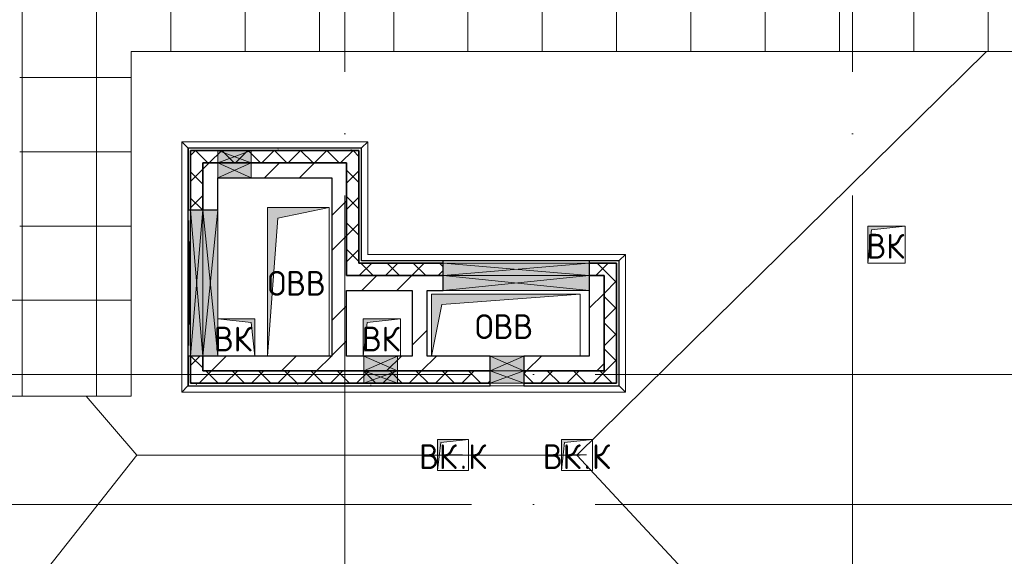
# Model space of a CAD drawing. Header units: millimetres. Extents: x -30540 to 143646, y -11730 to 123410.
# Tile 111 of 114: x 113980 to 121932, y 84332 to 88668. Entities that reach past the tile are written whole.
import ezdxf

# ---------------------------------------------------------------- set-up
doc = ezdxf.new("R2010")
doc.units = ezdxf.units.MM
doc.linetypes.add('ADSK_Линия сетки', pattern=[5000, 4000, -500, 0, -500])
for name, color, linetype, lineweight in [('A-____-NOTE-TEXT', 7, 'Continuous', 18), ('A-DETL-____-THIN', 7, 'Continuous', 9), ('A-GENM-____-OTLN', 7, 'Continuous', 18), ('A-GLAZ-____-MCUT', 7, 'Continuous', 9), ('A-GLAZ-____-OTLN', 7, 'Continuous', 18), ('A-ROOF-____-OTLN', 7, 'Continuous', 18), ('A-ROOF-____-PATT', 7, 'Continuous', 18), ('A-WALL-____-MCUT', 7, 'Continuous', 40), ('A-WALL-____-OTLN', 7, 'Continuous', 18), ('A-WALL-____-PATT', 7, 'Continuous', 40), ('M-EQPM-____-OTLN', 7, 'Continuous', 18), ('P-SANR-FIXT-OTLN', 7, 'Continuous', 18), ('S-GRID-____-OTLN', 7, 'Continuous', 9)]:
    doc.layers.add(name, color=color, linetype=linetype, lineweight=lineweight)
doc.styles.add('GOST Common', font='GOST_Common.ttf', dxfattribs={"height": 200})
pattern_1 = [(45, (0, 0), (-424.264, 424.264), []), (45, (0, 282.8), (-424.264, 424.264), [])]
pattern_2 = [(45, (0, 0), (-106.06602, 106.06602), []), (135, (0, 0), (-106.06602, -106.06602), [])]
pattern_3 = [(0, (0, 0), (406.4, 101.6), [6.706, -298.094, 6.706, -298.094, -1625.6]), (0, (0, 0), (406.4, 101.6), [-609.6, 6.706, -602.894, 6.706, -298.094, -711.2]), (0, (0, 0), (406.4, 101.6), [-1524, 6.706, -196.494, 6.706, -501.294]), (120, (152.4, 50.8), (-291.18818, 301.152724), [6.706, -298.094, 6.706, -298.094, -1625.6]), (120, (152.4, 50.8), (-291.18818, 301.152724), [-609.6, 6.706, -602.894, 6.706, -298.094, -711.2]), (120, (152.4, 50.8), (-291.18818, 301.152724), [-1524, 6.706, -196.494, 6.706, -501.294]), (240, (203.2, 254), (-115.21182, -402.752724), [6.706, -298.094, 6.706, -298.094, -1625.6]), (240, (203.2, 254), (-115.21182, -402.752724), [-609.6, 6.706, -602.894, 6.706, -298.094, -711.2]), (240, (203.2, 254), (-115.21182, -402.752724), [-1524, 6.706, -196.494, 6.706, -501.294])]

# ---------------------------------------------------------------- blocks, each defined once
blk = doc.blocks.new('АР_Отверстие прямоугольное - ВК-6777449-Кровля')
at = {"layer": 'A-GLAZ-____-OTLN', "lineweight": 13, "true_color": 0xf9f9f9}
blk.add_hatch(color=7, dxfattribs=at).paths.add_polyline_path([(-465, -60), (715, -60), (715, 60), (-465, 60)])
at = {"layer": 'A-GLAZ-____-MCUT', "color": 254, "lineweight": 15, "true_color": 0xcccccc}
for p, q in [((-465, 60), (-465, -60)), ((715, 60), (715, -60))]:
    blk.add_line(p, q, dxfattribs=at)
at = {"layer": 'A-GLAZ-____-OTLN', "color": 254, "lineweight": 5, "true_color": 0xcccccc}
for p, q in [((715, 60), (-465, -60)), ((-465, 60), (715, -60))]:
    blk.add_line(p, q, dxfattribs=at)
at = {"layer": 'A-GLAZ-____-OTLN', "color": 254, "lineweight": 13, "true_color": 0xcccccc}
for p, q in [((715, 60), (-465, 60)), ((-465, 60), (-465, -60)), ((715, -60), (715, 60)), ((-465, -60), (715, -60))]:
    blk.add_line(p, q, dxfattribs=at)
blk = doc.blocks.new('АР_Отверстие прямоугольное - ВК-6815476-Кровля')
at = {"layer": 'A-GLAZ-____-OTLN', "lineweight": 13, "true_color": 0xf9f9f9}
blk.add_hatch(color=7, dxfattribs=at).paths.add_polyline_path([(-10, -60), (260, -60), (260, 60), (-10, 60), (-10, 39)])
at = {"layer": 'A-GLAZ-____-MCUT', "color": 254, "lineweight": 15, "true_color": 0xcccccc}
for p, q in [((-10, 60), (-10, -60)), ((260, 60), (260, -60))]:
    blk.add_line(p, q, dxfattribs=at)
at = {"layer": 'A-GLAZ-____-OTLN', "color": 254, "lineweight": 5, "true_color": 0xcccccc}
for p, q in [((260, 60), (-10, -60)), ((-10, 60), (260, -60))]:
    blk.add_line(p, q, dxfattribs=at)
at = {"layer": 'A-GLAZ-____-OTLN', "color": 254, "lineweight": 13, "true_color": 0xcccccc}
for p, q in [((260, 60), (-10, 60)), ((-10, 60), (-10, -60)), ((260, -60), (260, 60)), ((-10, -60), (260, -60))]:
    blk.add_line(p, q, dxfattribs=at)
blk = doc.blocks.new('АР_Отверстие прямоугольное - ВК-6778464-Кровля')
at = {"layer": 'A-GLAZ-____-OTLN', "lineweight": 13, "true_color": 0xf9f9f9}
blk.add_hatch(color=7, dxfattribs=at).paths.add_polyline_path([(-384.9, 50), (-465, 50), (-465, -50), (715, -50), (715, 50), (636.9, 50)])
at = {"layer": 'A-GLAZ-____-MCUT', "color": 254, "lineweight": 15, "true_color": 0xcccccc}
for p, q in [((-465, 50), (-465, -50)), ((715, 50), (715, -50))]:
    blk.add_line(p, q, dxfattribs=at)
at = {"layer": 'A-GLAZ-____-OTLN', "color": 254, "lineweight": 5, "true_color": 0xcccccc}
for p, q in [((715, 50), (-465, -50)), ((-465, 50), (715, -50))]:
    blk.add_line(p, q, dxfattribs=at)
at = {"layer": 'A-GLAZ-____-OTLN', "color": 254, "lineweight": 13, "true_color": 0xcccccc}
for p, q in [((715, 50), (-465, 50)), ((-465, 50), (-465, -50)), ((715, -50), (715, 50)), ((-465, -50), (715, -50))]:
    blk.add_line(p, q, dxfattribs=at)
blk = doc.blocks.new('АР_Отверстие прямоугольное - ВК-6817349-Кровля')
at = {"layer": 'A-GLAZ-____-OTLN', "lineweight": 13, "true_color": 0xf9f9f9}
blk.add_hatch(color=7, dxfattribs=at).paths.add_polyline_path([(260, 50), (-10, 50), (-10, -50), (260, -50)])
at = {"layer": 'A-GLAZ-____-MCUT', "color": 254, "lineweight": 15, "true_color": 0xcccccc}
for p, q in [((-10, 50), (-10, -50)), ((260, 50), (260, -50))]:
    blk.add_line(p, q, dxfattribs=at)
at = {"layer": 'A-GLAZ-____-OTLN', "color": 254, "lineweight": 5, "true_color": 0xcccccc}
for p, q in [((260, 50), (-10, -50)), ((-10, 50), (260, -50))]:
    blk.add_line(p, q, dxfattribs=at)
at = {"layer": 'A-GLAZ-____-OTLN', "color": 254, "lineweight": 13, "true_color": 0xcccccc}
for p, q in [((260, 50), (-10, 50)), ((-10, 50), (-10, -50)), ((260, -50), (260, 50)), ((-10, -50), (260, -50))]:
    blk.add_line(p, q, dxfattribs=at)
blk = doc.blocks.new('АР_Отверстие прямоугольное - ВК-7933574-Кровля')
at = {"layer": 'A-GLAZ-____-OTLN', "lineweight": 13, "true_color": 0xf9f9f9}
blk.add_hatch(color=7, dxfattribs=at).paths.add_polyline_path([(260, 50), (-10, 50), (-10, -50), (260, -50)])
at = {"layer": 'A-GLAZ-____-MCUT', "color": 254, "lineweight": 15, "true_color": 0xcccccc}
for p, q in [((-10, 50), (-10, -50)), ((260, 50), (260, -50))]:
    blk.add_line(p, q, dxfattribs=at)
at = {"layer": 'A-GLAZ-____-OTLN', "color": 254, "lineweight": 5, "true_color": 0xcccccc}
for p, q in [((260, 50), (-10, -50)), ((-10, 50), (260, -50))]:
    blk.add_line(p, q, dxfattribs=at)
at = {"layer": 'A-GLAZ-____-OTLN', "color": 254, "lineweight": 13, "true_color": 0xcccccc}
for p, q in [((260, 50), (-10, 50)), ((-10, 50), (-10, -50)), ((260, -50), (260, 50)), ((-10, -50), (260, -50))]:
    blk.add_line(p, q, dxfattribs=at)
blk = doc.blocks.new('АР_Отверстие прямоугольное - ВК-7933436-Кровля')
at = {"layer": 'A-GLAZ-____-OTLN', "lineweight": 13, "true_color": 0xf9f9f9}
blk.add_hatch(color=7, dxfattribs=at).paths.add_polyline_path([(-10, -60), (260, -60), (260, 60), (-10, 60)])
at = {"layer": 'A-GLAZ-____-MCUT', "color": 254, "lineweight": 15, "true_color": 0xcccccc}
for p, q in [((-10, 60), (-10, -60)), ((260, 60), (260, -60))]:
    blk.add_line(p, q, dxfattribs=at)
at = {"layer": 'A-GLAZ-____-OTLN', "color": 254, "lineweight": 5, "true_color": 0xcccccc}
for p, q in [((260, 60), (-10, -60)), ((-10, 60), (260, -60))]:
    blk.add_line(p, q, dxfattribs=at)
at = {"layer": 'A-GLAZ-____-OTLN', "color": 254, "lineweight": 13, "true_color": 0xcccccc}
for p, q in [((260, 60), (-10, 60)), ((-10, 60), (-10, -60)), ((260, -60), (260, 60)), ((-10, -60), (260, -60))]:
    blk.add_line(p, q, dxfattribs=at)
blk = doc.blocks.new('АР_Отверстие прямоугольное - ОВВ-7559316-Кровля')
at = {"layer": 'A-GLAZ-____-OTLN', "lineweight": 13, "true_color": 0xf9f9f9}
blk.add_hatch(color=7, dxfattribs=at).paths.add_polyline_path([(715, -50), (715, 50), (-465, 50), (-465, -50)])
at = {"layer": 'A-GLAZ-____-MCUT', "color": 254, "lineweight": 15, "true_color": 0xcccccc}
for p, q in [((-465, 50), (-465, -50)), ((715, 50), (715, -50))]:
    blk.add_line(p, q, dxfattribs=at)
at = {"layer": 'A-GLAZ-____-OTLN', "color": 254, "lineweight": 5, "true_color": 0xcccccc}
for p, q in [((715, 50), (-465, -50)), ((-465, 50), (715, -50))]:
    blk.add_line(p, q, dxfattribs=at)
at = {"layer": 'A-GLAZ-____-OTLN', "color": 254, "lineweight": 13, "true_color": 0xcccccc}
for p, q in [((715, 50), (-465, 50)), ((-465, 50), (-465, -50)), ((715, -50), (715, 50)), ((-465, -50), (715, -50))]:
    blk.add_line(p, q, dxfattribs=at)
blk = doc.blocks.new('АР_Отверстие прямоугольное - ОВВ-7559279-Кровля')
at = {"layer": 'A-GLAZ-____-OTLN', "lineweight": 13, "true_color": 0xf9f9f9}
blk.add_hatch(color=7, dxfattribs=at).paths.add_polyline_path([(-465, 60), (-465, -60), (715, -60), (715, 60), (-195, 60)])
at = {"layer": 'A-GLAZ-____-MCUT', "color": 254, "lineweight": 15, "true_color": 0xcccccc}
for p, q in [((-465, 60), (-465, -60)), ((715, 60), (715, -60))]:
    blk.add_line(p, q, dxfattribs=at)
at = {"layer": 'A-GLAZ-____-OTLN', "color": 254, "lineweight": 5, "true_color": 0xcccccc}
for p, q in [((715, 60), (-465, -60)), ((-465, 60), (715, -60))]:
    blk.add_line(p, q, dxfattribs=at)
at = {"layer": 'A-GLAZ-____-OTLN', "color": 254, "lineweight": 13, "true_color": 0xcccccc}
for p, q in [((715, 60), (-465, 60)), ((-465, 60), (-465, -60)), ((715, -60), (715, 60)), ((-465, -60), (715, -60))]:
    blk.add_line(p, q, dxfattribs=at)
blk = doc.blocks.new('_GM_Dt-St-D_Фартук гнутый из оцинкованной стали_Пристенный_Тип 1__c-верхняя кромка с отгибом_ - ФС-1_3_50х70У100-1_5_t__RAL7016-7548135-Кровля')
at = {"layer": 'A-GENM-____-OTLN', "color": 254, "lineweight": 13, "true_color": 0xcccccc}
for p, q in [((0, 50), (1113, 50)), ((50, 0), (0, 50)), ((50, 0), (1063, 0)), ((50, 0), (50, -1.5)), ((1113, 50), (1063, 0)), ((1063, -1.5), (1063, 0))]:
    blk.add_line(p, q, dxfattribs=at)
blk = doc.blocks.new('_GM_Dt-St-D_Фартук гнутый из оцинкованной стали_Пристенный_Тип 1__c-верхняя кромка с отгибом_ - ФС-1_3_50х70У100-1_5_t__RAL7016-7555887-Кровля')
at = {"layer": 'A-GENM-____-OTLN', "color": 254, "lineweight": 13, "true_color": 0xcccccc}
for p, q in [((50, 1.5), (50, 0)), ((2131.5, 0), (50, 0)), ((0, -50), (50, 0)), ((2081.5, -50), (0, -50))]:
    blk.add_line(p, q, dxfattribs=at)
blk = doc.blocks.new('_GM_Dt-St-D_Фартук гнутый из оцинкованной стали_Пристенный_Тип 1__c-верхняя кромка с отгибом_ - ФС-1_3_50х70У100-1_5_t__RAL7016-7555895-Кровля')
at = {"layer": 'A-GENM-____-OTLN', "color": 254, "lineweight": 13, "true_color": 0xcccccc}
for p, q in [((911.5, 0), (0, 0)), ((911.5, 0), (911.5, 1.5)), ((911.5, 0), (961.5, -50)), ((961.5, -50), (50, -50))]:
    blk.add_line(p, q, dxfattribs=at)
blk = doc.blocks.new('_GM_Dt-St-D_Фартук гнутый из оцинкованной стали_Пристенный_Тип 1__c-верхняя кромка с отгибом_ - ФС-1_3_50х70У100-1_5_t__RAL7016-7555905-Кровля')
at = {"layer": 'A-GENM-____-OTLN', "color": 254, "lineweight": 13, "true_color": 0xcccccc}
for p, q in [((50, 1.5), (50, 0)), ((1453, 0), (50, 0)), ((1453, 0), (1453, 1.5)), ((1453, 0), (1503, -50)), ((0, -50), (50, 0)), ((1503, -50), (0, -50))]:
    blk.add_line(p, q, dxfattribs=at)
blk = doc.blocks.new('_GM_Dt-St-D_Фартук гнутый из оцинкованной стали_Пристенный_Тип 1__c-верхняя кромка с отгибом_ - ФС-1_3_50х70У100-1_5_t__RAL7016-7555964-Кровля')
at = {"layer": 'A-GENM-____-OTLN', "color": 254, "lineweight": 13, "true_color": 0xcccccc}
for p, q in [((50, 1.5), (50, 0)), ((1973, 0), (50, 0)), ((1973, 0), (1973, 1.5)), ((1973, 0), (2023, -50)), ((0, -50), (50, 0)), ((2023, -50), (0, -50))]:
    blk.add_line(p, q, dxfattribs=at)
blk = doc.blocks.new('_GM_Dt-St-D_Фартук гнутый из оцинкованной стали_Пристенный_Тип 1__c-верхняя кромка с отгибом_ - ФС-1_3_50х70У100-1_5_t__RAL7016-7555961-Кровля')
at = {"layer": 'A-GENM-____-OTLN', "color": 254, "lineweight": 13, "true_color": 0xcccccc}
for p, q in [((0, 50), (3583, 50)), ((50, 0), (0, 50)), ((50, 0), (3533, 0)), ((50, 0), (50, -1.5)), ((3583, 50), (3533, 0)), ((3533, -1.5), (3533, 0))]:
    blk.add_line(p, q, dxfattribs=at)
blk = doc.blocks.new('АР_Отверстие прямоугольное - ОВВ-7660163-Кровля')
at = {"layer": 'A-GLAZ-____-OTLN', "lineweight": 13, "true_color": 0xf9f9f9}
blk.add_hatch(color=7, dxfattribs=at).paths.add_polyline_path([(715, 10), (-465, 10), (-465, -10), (715, -10)])
at = {"layer": 'A-GLAZ-____-MCUT', "color": 254, "lineweight": 15, "true_color": 0xcccccc}
for p, q in [((-465, 10), (-465, -10)), ((715, 10), (715, -10))]:
    blk.add_line(p, q, dxfattribs=at)
at = {"layer": 'A-GLAZ-____-OTLN', "color": 254, "lineweight": 5, "true_color": 0xcccccc}
for p, q in [((715, 10), (-465, -10)), ((-465, 10), (715, -10))]:
    blk.add_line(p, q, dxfattribs=at)
at = {"layer": 'A-GLAZ-____-OTLN', "color": 254, "lineweight": 13, "true_color": 0xcccccc}
for p, q in [((715, 10), (-465, 10)), ((-465, 10), (-465, -10)), ((715, -10), (715, 10)), ((-465, -10), (715, -10))]:
    blk.add_line(p, q, dxfattribs=at)
blk = doc.blocks.new('АР_Канал вертикальный прямоугольный - ВК-6740477-Кровля')
at = {"layer": 'M-EQPM-____-OTLN', "lineweight": 13, "true_color": 0xe2e2e2}
blk.add_hatch(color=254, dxfattribs=at).paths.add_polyline_path([(-150, -150), (-120, 120), (150, 150), (-150, 150)])
at = {"layer": 'M-EQPM-____-OTLN', "color": 253, "lineweight": 13, "true_color": 0xaaaaaa}
for p, q in [((150, 150), (-150, 150)), ((-150, 150), (-150, -150)), ((150, 150), (-150, 150)), ((-150, 150), (-150, -150)), ((-150, -150), (-150, 150)), ((-150, 150), (150, 150)), ((-150, -150), (-120, 120)), ((-150, -150), (-120, 120)), ((-120, 120), (150, 150)), ((-120, 120), (150, 150)), ((150, -150), (150, 150)), ((150, 150), (150, -150)), ((-150, -150), (150, -150)), ((150, -150), (-150, -150))]:
    blk.add_line(p, q, dxfattribs=at)
blk = doc.blocks.new('АР_Канал вертикальный прямоугольный - ВК-6740369-Кровля')
at = {"layer": 'M-EQPM-____-OTLN', "lineweight": 13, "true_color": 0xe2e2e2}
blk.add_hatch(color=254, dxfattribs=at).paths.add_polyline_path([(-150, 150), (-150, -150), (150, -150), (-120, -120)])
at = {"layer": 'M-EQPM-____-OTLN', "color": 253, "lineweight": 13, "true_color": 0xaaaaaa}
for p, q in [((-150, 150), (-120, -120)), ((-150, 150), (-120, -120)), ((-150, -150), (-150, 150)), ((-150, 150), (150, 150)), ((-150, -150), (-150, 150)), ((150, 150), (-150, 150)), ((-150, 150), (-150, -150)), ((150, 150), (150, -150)), ((150, -150), (150, 150)), ((150, -150), (-150, -150)), ((150, -150), (-150, -150)), ((-150, -150), (150, -150)), ((-120, -120), (150, -150)), ((-120, -120), (150, -150))]:
    blk.add_line(p, q, dxfattribs=at)
blk = doc.blocks.new('АР_Канал вертикальный прямоугольный - ВК-6740541-Кровля')
at = {"layer": 'M-EQPM-____-OTLN', "lineweight": 13, "true_color": 0xe2e2e2}
blk.add_hatch(color=254, dxfattribs=at).paths.add_polyline_path([(-150, -150), (-120, 120), (150, 150), (-150, 150)])
at = {"layer": 'M-EQPM-____-OTLN', "color": 253, "lineweight": 13, "true_color": 0xaaaaaa}
for p, q in [((150, 150), (-150, 150)), ((-150, 150), (-150, -150)), ((150, 150), (-150, 150)), ((-150, 150), (-150, -150)), ((-150, -150), (-150, 150)), ((-150, 150), (150, 150)), ((-150, -150), (-120, 120)), ((-150, -150), (-120, 120)), ((-120, 120), (150, 150)), ((-120, 120), (150, 150)), ((150, -150), (150, 150)), ((150, 150), (150, -150)), ((-150, -150), (150, -150)), ((150, -150), (-150, -150))]:
    blk.add_line(p, q, dxfattribs=at)
blk = doc.blocks.new('АР_Канал вертикальный прямоугольный - ОВВ-7378003-Кровля')
at = {"layer": 'M-EQPM-____-OTLN', "lineweight": 13, "true_color": 0xe2e2e2}
blk.add_hatch(color=254, dxfattribs=at).paths.add_polyline_path([(-600, -250), (-515, 165), (600, 250), (-600, 250), (-600, 83.4)])
at = {"layer": 'M-EQPM-____-OTLN', "color": 253, "lineweight": 13, "true_color": 0xaaaaaa}
for p, q in [((600, 250), (-600, 250)), ((-600, 250), (-600, -250)), ((600, 250), (-600, 250)), ((-600, 250), (-600, -250)), ((-600, -250), (-600, 250)), ((-600, 250), (600, 250)), ((-515, 165), (600, 250)), ((-515, 165), (600, 250)), ((600, -250), (600, 250)), ((600, 250), (600, -250)), ((-600, -250), (-515, 165)), ((-600, -250), (-515, 165)), ((-600, -250), (600, -250)), ((600, -250), (-600, -250))]:
    blk.add_line(p, q, dxfattribs=at)
blk = doc.blocks.new('АР_Канал вертикальный прямоугольный - ОВВ-7378006-Кровля')
at = {"layer": 'M-EQPM-____-OTLN', "lineweight": 13, "true_color": 0xe2e2e2}
blk.add_hatch(color=254, dxfattribs=at).paths.add_polyline_path([(-250, -600), (-165, 515), (250, 600), (-250, 600)])
at = {"layer": 'M-EQPM-____-OTLN', "color": 253, "lineweight": 13, "true_color": 0xaaaaaa}
for p, q in [((250, 600), (-250, 600)), ((-250, 600), (-250, -600)), ((250, 600), (-250, 600)), ((-250, 600), (-250, -600)), ((-250, -600), (-250, 600)), ((-250, 600), (250, 600)), ((-165, 515), (250, 600)), ((-165, 515), (250, 600)), ((250, -600), (250, 600)), ((250, 600), (250, -600)), ((-250, -600), (-165, 515)), ((-250, -600), (-165, 515)), ((-250, -600), (250, -600)), ((250, -600), (-250, -600))]:
    blk.add_line(p, q, dxfattribs=at)
blk = doc.blocks.new('АР_Канал вертикальный прямоугольный - ВК_К-7474159-Кровля')
at = {"layer": 'M-EQPM-____-OTLN', "lineweight": 13, "true_color": 0xe2e2e2}
blk.add_hatch(color=254, dxfattribs=at).paths.add_polyline_path([(-125, -125), (-100, 100), (125, 125), (-125, 125), (-125, 33.4)])
at = {"layer": 'M-EQPM-____-OTLN', "color": 253, "lineweight": 13, "true_color": 0xaaaaaa}
for p, q in [((125, 125), (-125, 125)), ((-125, 125), (-125, -125)), ((125, 125), (-125, 125)), ((-125, 125), (-125, -125)), ((-125, -125), (-125, 125)), ((-125, 125), (125, 125)), ((-125, -125), (-100, 100)), ((-125, -125), (-100, 100)), ((-100, 100), (125, 125)), ((-100, 100), (125, 125)), ((125, -125), (125, 125)), ((125, 125), (125, -125)), ((-125, -125), (125, -125)), ((125, -125), (-125, -125))]:
    blk.add_line(p, q, dxfattribs=at)
blk = doc.blocks.new('Воронка_21 - 2In Diameter-V26-Кровля')
at = {"layer": 'A-DETL-____-THIN', "color": 253, "lineweight": 5, "true_color": 0xaaaaaa}
for p, q in [((117404.1, 85151.7), (117556.5, 85151.7)), ((117454.9, 85148.3), (117505.7, 85148.3)), ((117480.3, 85148.3), (117480.3, 85151.7))]:
    blk.add_line(p, q, dxfattribs=at)
blk = doc.blocks.new('Воронка_21 - 2In Diameter-V35-Кровля')
at = {"layer": 'A-DETL-____-THIN', "color": 253, "lineweight": 5, "true_color": 0xaaaaaa}
for p, q in [((117404.1, 85151.7), (117556.5, 85151.7)), ((117404.1, 85151.7), (117556.5, 85151.7)), ((117454.9, 85148.3), (117505.7, 85148.3)), ((117454.9, 85148.3), (117505.7, 85148.3)), ((117480.3, 85148.3), (117480.3, 85151.7)), ((117480.3, 85148.3), (117480.3, 85151.7))]:
    blk.add_line(p, q, dxfattribs=at)
blk = doc.blocks.new('Наметкина 10_РД_АР_К3_отсоединено_rvt-1-Кровля')
at = {"layer": 'A-ROOF-____-PATT', "lineweight": 5, "true_color": 0xe4e4e4}
h = blk.add_hatch(dxfattribs=at)
h.set_pattern_fill('FP_14', color=254, style=0, pattern_type=2)
h.set_pattern_definition([(0, (0, 0), (0, 600), []), (90, (0, 0), (-600, 4e-14), [])])
h.paths.add_polyline_path([(85101.5, 76250), (85101.5, 85261), (88675.3, 85261), (88675.3, 89725), (95725.3, 89725), (95725.3, 86171.5), (95751.8, 86171.5), (95751.8, 81328.5), (95725.3, 81328.5), (95725.3, 81020), (93155.3, 81020), (93155.3, 77690), (94055.3, 77690), (94055.3, 80120), (96625.3, 80120), (96625.3, 85950), (99800.3, 85950), (99800.3, 88410), (103091.7, 88410), (103091.7, 81075), (102046.4, 81075), (102045.3, 81075), (100100.3, 81075), (100100.3, 80175), (108900.3, 80175), (108900.3, 81422), (113980.3, 81422), (113980.3, 78900), (125861.4, 78900), (125861.4, 89310), (109999.3, 89310), (109999.3, 92647.9), (103091.7, 92647.9), (103091.7, 89310), (96676.3, 89310), (96676.3, 90625), (75676.8, 90625), (75676.8, 89725), (87775.3, 89725), (87775.3, 86161), (84201.5, 86161), (84201.5, 81350), (82201.5, 81350), (82201.5, 80390), (75135.3, 80390), (75135.3, 82150), (66605.3, 82150), (66605.3, 85800), (69728.8, 85800), (69728.8, 86800), (65705.3, 86800), (65705.3, 85850), (65735.3, 85850), (65705.3, 85846.7), (65705.3, 83050), (65735.3, 83050), (65705.3, 83046.7), (65705.3, 81250), (73695.3, 81250), (73695.3, 79490), (82201.5, 79490), (82201.5, 78250), (84331.5, 78250), (84331.5, 76250), (84989.6, 76250)])
h.paths.add_polyline_path([(114880.3, 79800), (114880.3, 82322), (108000.3, 82322), (108000.3, 81075), (104005.3, 81075), (104005.3, 91747.9), (109099.3, 91747.9), (109099.3, 85625.1), (114880.3, 85625.1), (114880.3, 88410), (124961.4, 88410), (124961.4, 85826.5), (125006.8, 85826.5), (125006.8, 83673.5), (124961.4, 83673.5), (124961.4, 79800), (117687.1, 79800)])
h.paths.add_polyline_path([(97705.3, 86000), (97705.3, 86300), (98005.3, 86300), (97735.3, 86270)])
h.paths.add_polyline_path([(113980.3, 86525.1), (109999.3, 86525.1), (109999.3, 88410), (113980.3, 88410), (113980.3, 87374.7)])
at = {"layer": 'A-WALL-____-PATT', "lineweight": 5, "true_color": 0xcccccc}
h = blk.add_hatch(dxfattribs=at)
h.set_pattern_fill('FP_16', color=254, style=0, pattern_type=2)
h.set_pattern_definition(pattern_3)
h.paths.add_polyline_path([(115340.3, 87610), (116740.3, 87610), (116740.3, 87630), (115340.3, 87630)])
h = blk.add_hatch(dxfattribs=at)
h.set_pattern_fill('FP_16', color=254, style=0, pattern_type=2)
h.set_pattern_definition(pattern_3)
h.paths.add_polyline_path([(115340.3, 85710), (115360.3, 85710), (115360.3, 85950), (115340.3, 85950)])
h.paths.add_polyline_path([(115340.3, 87130), (115360.3, 87130), (115360.3, 87610), (115340.3, 87610), (115340.3, 87374.7)])
h = blk.add_hatch(dxfattribs=at)
h.set_pattern_fill('FP_13', color=254, style=0, pattern_type=2)
h.set_pattern_definition(pattern_2)
h.paths.add_polyline_path([(115360.3, 87510), (116720.3, 87510), (116720.3, 87610), (115360.3, 87610)])
h = blk.add_hatch(dxfattribs=at)
h.set_pattern_fill('FP_16', color=254, style=0, pattern_type=2)
h.set_pattern_definition(pattern_3)
h.paths.add_polyline_path([(116740.3, 86700), (116740.3, 87610), (116720.3, 87610), (116720.3, 86700)])
h = blk.add_hatch(dxfattribs=at)
h.set_pattern_fill('FP_13', color=254, style=0, pattern_type=2)
h.set_pattern_definition(pattern_2)
h.paths.add_polyline_path([(115360.3, 85830), (115460.3, 85830), (115460.3, 85950), (115360.3, 85950)])
h.paths.add_polyline_path([(115460.3, 87130), (115460.3, 87510), (115360.3, 87510), (115360.3, 87130)])
h = blk.add_hatch(dxfattribs=at)
h.set_pattern_fill('FP_12', color=254, style=0, pattern_type=2)
h.set_pattern_definition(pattern_1)
h.paths.add_polyline_path([(115460.3, 87130), (115580.3, 87130), (115580.3, 87510), (115460.3, 87510), (115460.3, 87374.7)])
h = blk.add_hatch(dxfattribs=at)
h.set_pattern_fill('FP_12', color=254, style=0, pattern_type=2)
h.set_pattern_definition(pattern_1)
h.paths.add_polyline_path([(115580.3, 87390), (116500.3, 87390), (116500.3, 87510), (115580.3, 87510)])
h = blk.add_hatch(dxfattribs=at)
h.set_pattern_fill('FP_12', color=254, style=0, pattern_type=2)
h.set_pattern_definition(pattern_1)
h.paths.add_polyline_path([(116500.3, 85950), (116620.3, 85950), (116620.3, 87510), (116500.3, 87510), (116500.3, 87374.7)])
h = blk.add_hatch(dxfattribs=at)
h.set_pattern_fill('FP_13', color=254, style=0, pattern_type=2)
h.set_pattern_definition(pattern_2)
h.paths.add_polyline_path([(116620.3, 86700), (116720.3, 86700), (116720.3, 87510), (116620.3, 87510), (116620.3, 87374.7)])
h = blk.add_hatch(dxfattribs=at)
h.set_pattern_fill('FP_13', color=254, style=0, pattern_type=2)
h.set_pattern_definition(pattern_2)
h.paths.add_polyline_path([(116620.3, 86600), (117400.3, 86600), (117400.3, 86700), (116620.3, 86700)])
h.paths.add_polyline_path([(118580.3, 86600), (118700.3, 86600), (118700.3, 86700), (118580.3, 86700)])
h = blk.add_hatch(dxfattribs=at)
h.set_pattern_fill('FP_16', color=254, style=0, pattern_type=2)
h.set_pattern_definition(pattern_3)
h.paths.add_polyline_path([(116740.3, 86700), (117400.3, 86700), (117400.3, 86720), (116740.3, 86720)])
h.paths.add_polyline_path([(118580.3, 86700), (118800.3, 86700), (118800.3, 86720), (118580.3, 86720)])
h = blk.add_hatch(dxfattribs=at)
h.set_pattern_fill('FP_13', color=254, style=0, pattern_type=2)
h.set_pattern_definition(pattern_2)
h.paths.add_polyline_path([(118700.3, 85830), (118800.3, 85830), (118800.3, 86700), (118700.3, 86700), (118700.3, 85929)])
h = blk.add_hatch(dxfattribs=at)
h.set_pattern_fill('FP_12', color=254, style=0, pattern_type=2)
h.set_pattern_definition(pattern_1)
h.paths.add_polyline_path([(116620.3, 86480), (117400.3, 86480), (117400.3, 86600), (116620.3, 86600)])
h = blk.add_hatch(dxfattribs=at)
h.set_pattern_fill('FP_12', color=254, style=0, pattern_type=2)
h.set_pattern_definition(pattern_1)
h.paths.add_polyline_path([(118580.3, 85830), (118700.3, 85830), (118700.3, 86600), (118580.3, 86600), (118580.3, 85929)])
h = blk.add_hatch(dxfattribs=at)
h.set_pattern_fill('FP_12', color=254, style=0, pattern_type=2)
h.set_pattern_definition(pattern_1)
h.paths.add_polyline_path([(117150.3, 85950), (117270.3, 85950), (117270.3, 86480), (117150.3, 86480)])
h = blk.add_hatch(dxfattribs=at)
h.set_pattern_fill('FP_12', color=254, style=0, pattern_type=2)
h.set_pattern_definition(pattern_1)
h.paths.add_polyline_path([(115460.3, 85830), (117780.3, 85830), (117780.3, 85950), (115460.3, 85950)])
h.paths.add_polyline_path([(118050.3, 85830), (118580.3, 85830), (118580.3, 85950), (118050.3, 85950), (118050.3, 85929)])
h = blk.add_hatch(dxfattribs=at)
h.set_pattern_fill('FP_13', color=254, style=0, pattern_type=2)
h.set_pattern_definition(pattern_2)
h.paths.add_polyline_path([(115360.3, 85730), (117780.3, 85730), (117780.3, 85830), (115360.3, 85830)])
h.paths.add_polyline_path([(118050.3, 85730), (118800.3, 85730), (118800.3, 85830), (118050.3, 85830)])
h = blk.add_hatch(dxfattribs=at)
h.set_pattern_fill('FP_16', color=254, style=0, pattern_type=2)
h.set_pattern_definition(pattern_3)
h.paths.add_polyline_path([(115360.3, 85710), (117780.3, 85710), (117780.3, 85730), (115360.3, 85730)])
h.paths.add_polyline_path([(118050.3, 85710), (118820.3, 85710), (118820.3, 85730), (118050.3, 85730)])
at = {"layer": 'A-ROOF-____-OTLN', "color": 254, "lineweight": 13, "true_color": 0xcccccc}
for p, q in [((114880.3, 88410), (114880.3, 85625.1)), ((124961.4, 88410), (114880.3, 88410)), ((121786.6, 88410), (118480.3, 85150)), ((114880.3, 85625.1), (109099.3, 85625.1)), ((114517.7, 85625.1), (114925.3, 85150)), ((114925.3, 85150), (112701.2, 82322)), ((118480.3, 85150), (114925.3, 85150)), ((118480.3, 85150), (123454.1, 79800))]:
    blk.add_line(p, q, dxfattribs=at)
at = {"layer": 'A-WALL-____-MCUT', "color": 254, "lineweight": 30, "true_color": 0xcccccc}
for p, q in [((116740.3, 87630), (115340.3, 87630)), ((115340.3, 87630), (115340.3, 87610)), ((116740.3, 87610), (116740.3, 87630)), ((115340.3, 87610), (115340.3, 87130)), ((115580.3, 87610), (115360.3, 87610)), ((115360.3, 87610), (115360.3, 87510)), ((115360.3, 87610), (115580.3, 87610)), ((115360.3, 87130), (115360.3, 87610)), ((115850.3, 87610), (115580.3, 87610)), ((115580.3, 87610), (115850.3, 87610)), ((116720.3, 87610), (115850.3, 87610)), ((115850.3, 87610), (116720.3, 87610)), ((116720.3, 87510), (116720.3, 87610)), ((116720.3, 87610), (116720.3, 86700)), ((116740.3, 86720), (116740.3, 87610)), ((115360.3, 87510), (115360.3, 87130)), ((115460.3, 87510), (115580.3, 87510)), ((115460.3, 87510), (115460.3, 87130)), ((115580.3, 87510), (115460.3, 87510)), ((115460.3, 87130), (115460.3, 87510)), ((115850.3, 87510), (115580.3, 87510)), ((115580.3, 87510), (115850.3, 87510)), ((116500.3, 87510), (115850.3, 87510)), ((115850.3, 87510), (116620.3, 87510)), ((116620.3, 87510), (116500.3, 87510)), ((116620.3, 86600), (116620.3, 87510)), ((116620.3, 87510), (116620.3, 86700)), ((116720.3, 86700), (116720.3, 87510)), ((115580.3, 87390), (115850.3, 87390)), ((115580.3, 87130), (115580.3, 87390)), ((115850.3, 87390), (116500.3, 87390)), ((116500.3, 87390), (116500.3, 85950)), ((115340.3, 87130), (115360.3, 87130)), ((115360.3, 87130), (115460.3, 87130)), ((115460.3, 87130), (115580.3, 87130)), ((116620.3, 86700), (116620.3, 86600)), ((117400.3, 86700), (116720.3, 86700)), ((116720.3, 86700), (116740.3, 86700)), ((117400.3, 86720), (116740.3, 86720)), ((116740.3, 86700), (117400.3, 86700)), ((117400.3, 86700), (117400.3, 86720)), ((117400.3, 86600), (117400.3, 86700)), ((118800.3, 86720), (118580.3, 86720)), ((118580.3, 86720), (118580.3, 86700)), ((118700.3, 86700), (118580.3, 86700)), ((118580.3, 86700), (118580.3, 86600)), ((118580.3, 86700), (118800.3, 86700)), ((118800.3, 86700), (118700.3, 86700)), ((118820.3, 86720), (118800.3, 86720)), ((118800.3, 85830), (118800.3, 86700)), ((118800.3, 86700), (118800.3, 85730)), ((118820.3, 85730), (118820.3, 86720)), ((116620.3, 86600), (117400.3, 86600)), ((117400.3, 86600), (116620.3, 86600)), ((117400.3, 86480), (117400.3, 86600)), ((118700.3, 86600), (118580.3, 86600)), ((118580.3, 86600), (118580.3, 86480)), ((118580.3, 86600), (118700.3, 86600)), ((118700.3, 85830), (118700.3, 86600)), ((118700.3, 86600), (118700.3, 85830)), ((116620.3, 86480), (117150.3, 86480)), ((116620.3, 85950), (116620.3, 86480)), ((117150.3, 86480), (117150.3, 85950)), ((117270.3, 85950), (117270.3, 86480)), ((117270.3, 86480), (117400.3, 86480)), ((118580.3, 86480), (118580.3, 85950)), ((115360.3, 85950), (115340.3, 85950)), ((115340.3, 85950), (115340.3, 85710)), ((115460.3, 85950), (115360.3, 85950)), ((115360.3, 85950), (115360.3, 85830)), ((115360.3, 85730), (115360.3, 85950)), ((115580.3, 85950), (115460.3, 85950)), ((115460.3, 85950), (115460.3, 85830)), ((115460.3, 85830), (115460.3, 85950)), ((116500.3, 85950), (115580.3, 85950)), ((116760.3, 85950), (116620.3, 85950)), ((117030.3, 85950), (116760.3, 85950)), ((117150.3, 85950), (117030.3, 85950)), ((117780.3, 85950), (117270.3, 85950)), ((117780.3, 85830), (117780.3, 85950)), ((118580.3, 85950), (118050.3, 85950)), ((118050.3, 85950), (118050.3, 85830)), ((115360.3, 85830), (115360.3, 85730)), ((115460.3, 85830), (116760.3, 85830)), ((116760.3, 85830), (115460.3, 85830)), ((116760.3, 85830), (117030.3, 85830)), ((117030.3, 85830), (116760.3, 85830)), ((117030.3, 85830), (117780.3, 85830)), ((117780.3, 85830), (117030.3, 85830)), ((117780.3, 85730), (117780.3, 85830)), ((118050.3, 85830), (118580.3, 85830)), ((118700.3, 85830), (118050.3, 85830)), ((118050.3, 85830), (118050.3, 85730)), ((118580.3, 85830), (118700.3, 85830)), ((118800.3, 85730), (118800.3, 85830)), ((115360.3, 85730), (116760.3, 85730)), ((116760.3, 85730), (115360.3, 85730)), ((116760.3, 85730), (117030.3, 85730)), ((117030.3, 85730), (116760.3, 85730)), ((117030.3, 85730), (117780.3, 85730)), ((117780.3, 85730), (117030.3, 85730)), ((117780.3, 85710), (117780.3, 85730)), ((118050.3, 85730), (118800.3, 85730)), ((118800.3, 85730), (118050.3, 85730)), ((118050.3, 85730), (118050.3, 85710)), ((118820.3, 85710), (118820.3, 85730)), ((115340.3, 85710), (115360.3, 85710)), ((115360.3, 85710), (117780.3, 85710)), ((118050.3, 85710), (118820.3, 85710))]:
    blk.add_line(p, q, dxfattribs=at)
at = {"layer": 'A-WALL-____-OTLN', "color": 254, "lineweight": 13, "true_color": 0xcccccc}
for p, q in [((115360.3, 87130), (115340.3, 87130)), ((115340.3, 85950), (115340.3, 87130)), ((115460.3, 87130), (115360.3, 87130)), ((115360.3, 85950), (115360.3, 87130)), ((115360.3, 87130), (115360.3, 85950)), ((115460.3, 85950), (115460.3, 87130)), ((115580.3, 87130), (115460.3, 87130)), ((115460.3, 87130), (115460.3, 85950)), ((115580.3, 87130), (115580.3, 85950)), ((117400.3, 86720), (118580.3, 86720)), ((117400.3, 86700), (117400.3, 86720)), ((117400.3, 86700), (118580.3, 86700)), ((117400.3, 86700), (117400.3, 86600)), ((118580.3, 86700), (117400.3, 86700)), ((118580.3, 86700), (118580.3, 86720)), ((118580.3, 86600), (118580.3, 86700)), ((118580.3, 86600), (117400.3, 86600)), ((117400.3, 86600), (118580.3, 86600)), ((117400.3, 86600), (117400.3, 86480)), ((118580.3, 86600), (118580.3, 86480)), ((118580.3, 86480), (117400.3, 86480)), ((115340.3, 85950), (115360.3, 85950)), ((115360.3, 85950), (115460.3, 85950)), ((115580.3, 85950), (115460.3, 85950)), ((117780.3, 85950), (118050.3, 85950)), ((118050.3, 85830), (117780.3, 85830)), ((117780.3, 85830), (118050.3, 85830)), ((118050.3, 85730), (117780.3, 85730)), ((117780.3, 85730), (118050.3, 85730)), ((118050.3, 85710), (118050.3, 85730)), ((118050.3, 85710), (117780.3, 85710))]:
    blk.add_line(p, q, dxfattribs=at)
at = {"layer": 'A-GENM-____-OTLN', "color": 254, "lineweight": 13, "true_color": 0xcccccc}
for name, p, rotation in [('_GM_Dt-St-D_Фартук гнутый из оцинкованной стали_Пристенный_Тип 1__c-верхняя кромка с отгибом_ - ФС-1_3_50х70У100-1_5_t__RAL7016-7555905-Кровля', (116791.8, 87631.5), 180), ('_GM_Dt-St-D_Фартук гнутый из оцинкованной стали_Пристенный_Тип 1__c-верхняя кромка с отгибом_ - ФС-1_3_50х70У100-1_5_t__RAL7016-7555964-Кровля', (115338.8, 87681.5), 269.9999999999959), ('_GM_Dt-St-D_Фартук гнутый из оцинкованной стали_Пристенный_Тип 1__c-верхняя кромка с отгибом_ - ФС-1_3_50х70У100-1_5_t__RAL7016-7555895-Кровля', (116741.8, 86720), 90.0000000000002), ('_GM_Dt-St-D_Фартук гнутый из оцинкованной стали_Пристенный_Тип 1__c-верхняя кромка с отгибом_ - ФС-1_3_50х70У100-1_5_t__RAL7016-7555887-Кровля', (118871.8, 86721.5), 180), ('_GM_Dt-St-D_Фартук гнутый из оцинкованной стали_Пристенный_Тип 1__c-верхняя кромка с отгибом_ - ФС-1_3_50х70У100-1_5_t__RAL7016-7548135-Кровля', (118821.8, 86771.5), 270.0000000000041), ('_GM_Dt-St-D_Фартук гнутый из оцинкованной стали_Пристенный_Тип 1__c-верхняя кромка с отгибом_ - ФС-1_3_50х70У100-1_5_t__RAL7016-7555961-Кровля', (118871.8, 85708.5), 180)]:
    blk.add_blockref(name, p, dxfattribs=dict(at, rotation=rotation))
at = {"layer": 'A-GLAZ-____-OTLN', "color": 254, "lineweight": 13, "true_color": 0xcccccc}
for name, p in [('АР_Отверстие прямоугольное - ВК-7933574-Кровля', (115590.3, 87560)), ('АР_Отверстие прямоугольное - ВК-6778464-Кровля', (117865.3, 86650)), ('АР_Отверстие прямоугольное - ВК-6777449-Кровля', (117865.3, 86540)), ('АР_Отверстие прямоугольное - ВК-7933436-Кровля', (116770.3, 85890)), ('АР_Отверстие прямоугольное - ВК-6815476-Кровля', (117790.3, 85890)), ('АР_Отверстие прямоугольное - ВК-7933574-Кровля', (116770.3, 85780))]:
    blk.add_blockref(name, p, dxfattribs=at)
for name, p, rotation in [('АР_Отверстие прямоугольное - ВК-7933436-Кровля', (115840.3, 87450), 180), ('АР_Отверстие прямоугольное - ОВВ-7660163-Кровля', (115350.3, 86665), 270), ('АР_Отверстие прямоугольное - ОВВ-7559316-Кровля', (115410.3, 86665), 270), ('АР_Отверстие прямоугольное - ОВВ-7559279-Кровля', (115520.3, 86415), 90.00000000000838), ('АР_Отверстие прямоугольное - ВК-6817349-Кровля', (118040.3, 85780), 180)]:
    blk.add_blockref(name, p, dxfattribs=dict(at, rotation=rotation))
at = {"layer": 'M-EQPM-____-OTLN', "color": 253, "lineweight": 5, "true_color": 0xaaaaaa}
for name, p in [('АР_Канал вертикальный прямоугольный - ОВВ-7378006-Кровля', (116230.3, 86550)), ('АР_Канал вертикальный прямоугольный - ВК-6740541-Кровля', (120980.3, 86850)), ('АР_Канал вертикальный прямоугольный - ОВВ-7378003-Кровля', (117905.3, 86200)), ('АР_Канал вертикальный прямоугольный - ВК-6740477-Кровля', (116905.3, 86100)), ('АР_Канал вертикальный прямоугольный - ВК_К-7474159-Кровля', (117480.3, 85150)), ('АР_Канал вертикальный прямоугольный - ВК_К-7474159-Кровля', (118480.3, 85150))]:
    blk.add_blockref(name, p, dxfattribs=at)
at = {"layer": 'M-EQPM-____-OTLN', "color": 253, "lineweight": 5, "true_color": 0xaaaaaa, "rotation": 180}
blk.add_blockref('АР_Канал вертикальный прямоугольный - ВК-6740369-Кровля', (115730.3, 86100), dxfattribs=at)
at = {"layer": 'P-SANR-FIXT-OTLN', "color": 253, "lineweight": 5, "true_color": 0xaaaaaa}
for name, p in [('Воронка_21 - 2In Diameter-V26-Кровля', (0, 0)), ('Воронка_21 - 2In Diameter-V35-Кровля', (0, 0)), ('Воронка_21 - 2In Diameter-V35-Кровля', (1000, 0))]:
    blk.add_blockref(name, p, dxfattribs=at)
at = {"layer": 'A-____-NOTE-TEXT', "color": 253, "lineweight": 5, "true_color": 0xaaaaaa, "char_height": 200, "attachment_point": 1, "style": 'GOST Common'}
for s, insert, width in [('ВК', (120818.1, 86937.2), 400.844), ('ОВВ', (115982.1, 86637.2), 609.282), ('ОВВ', (117657.1, 86287.2), 609.282), ('ВК', (115548.5, 86187.2), 400.844), ('ВК', (116743.1, 86187.2), 400.844), ('ВК', (117205.1, 85237.2), 400.844), ('\\fGOST Common|b0|i0|c204|p34|;К', (117602, 85237.2), 192.405), ('ВК', (118205.1, 85237.2), 400.844), ('\\fGOST Common|b0|i0|c204|p34|;К', (118602, 85237.2), 192.405), ('\\fGOST Common|b0|i0|c204|p34|;.', (117535.8, 85237.2), 80.169), ('\\fGOST Common|b0|i0|c204|p34|;.', (118535.8, 85237.2), 80.169)]:
    blk.add_mtext(s, dxfattribs=dict(at, insert=insert, width=width))

msp = doc.modelspace()

# ---------------------------------------------------------------- linework, layer by layer
at = {"layer": 'S-GRID-____-OTLN', "color": 253, "linetype": 'ADSK_Линия сетки', "true_color": 0xaaaaaa}
for p, q in [((116605.3, 53245.6), (116605.3, 100101.1)), ((120705.3, 53245.6), (120705.3, 100101.1)), ((132629, 85800), (62296.8, 85800)), ((132629, 84750), (62296.8, 84750))]:
    msp.add_line(p, q, dxfattribs=at)

# ---------------------------------------------------------------- block references
at = {"lineweight": 5}
msp.add_blockref('Наметкина 10_РД_АР_К3_отсоединено_rvt-1-Кровля', (0, 0), dxfattribs=at)

doc.saveas('drawing.dxf')
